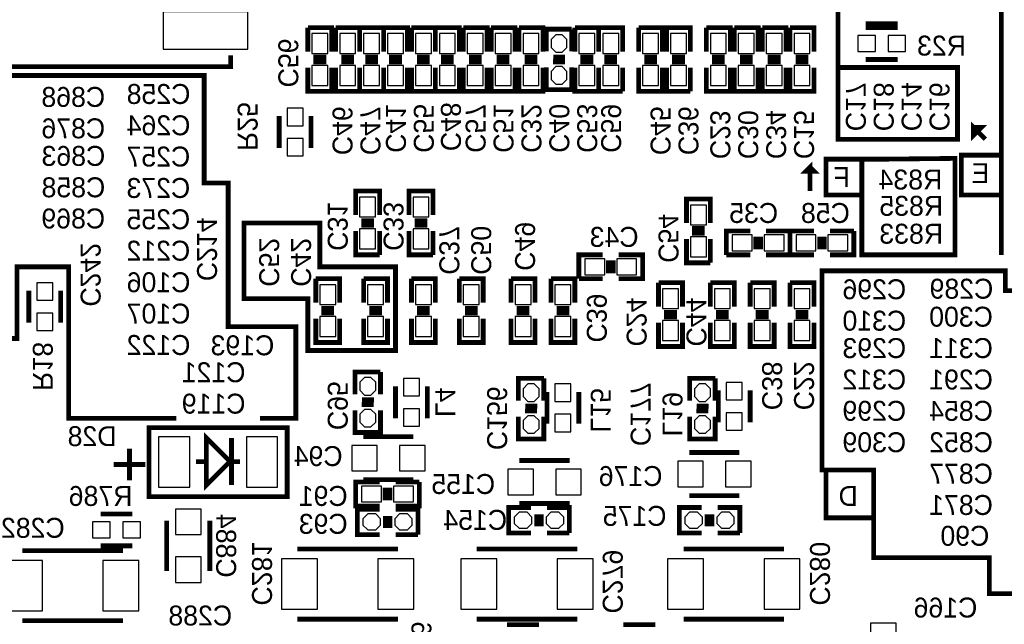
# Model space of a CAD drawing. Extents: x -53 to 531, y -106 to 304.
# Tile 27 of 66: x 37 to 69, y 68 to 88. Entities that reach past the tile are written whole.
import ezdxf
from ezdxf.enums import TextEntityAlignment as Align

# ---------------------------------------------------------------- set-up
doc = ezdxf.new("R2010")
doc.units = 0
for name, color, linetype in [('BOARD_GEOMETRY_SILKSCREEN_B', 1, 'CONTINUOUS'), ('PACKAGE_GEOMETRY_SILKSCREEN_B', 4, 'CONTINUOUS'), ('PIN_B', 5, 'CONTINUOUS'), ('REF_DES_SILKSCREEN_B', 6, 'CONTINUOUS')]:
    doc.layers.add(name, color=color, linetype=linetype)

msp = doc.modelspace()

# ---------------------------------------------------------------- linework, layer by layer
at = {"layer": 'BOARD_GEOMETRY_SILKSCREEN_B', "const_width": 0.1524}
for points in [[(68.453, 89.027), (68.453, 80.264)], [(63.246, 88.646), (63.246, 83.947), (67.056, 83.947), (67.056, 86.233), (63.246, 86.233)], [(42.164, 75.057), (38.735, 75.057), (38.735, 79.883), (37.084, 79.883), (37.084, 77.597), (28.829, 77.597), (28.829, 83.693), (17.78, 83.693), (17.78, 85.979), (43.053, 85.979), (43.053, 82.55), (43.815, 82.55), (43.815, 77.978), (45.974, 77.978), (45.974, 75.057), (44.831, 75.057)], [(67.945, 83.947), (67.564, 84.328), (67.564, 84.074), (67.818, 84.328), (67.564, 84.328)], [(68.453, 83.439), (67.183, 83.439), (67.183, 82.169), (68.453, 82.169)], [(62.357, 82.296), (62.357, 83.058), (62.23, 82.931), (62.484, 82.931), (62.357, 83.058)], [(64.008, 83.312), (62.865, 83.312), (62.865, 82.169), (64.008, 82.169)], [(64.643, 83.312), (66.9798, 83.3374), (66.9798, 80.264), (64.008, 80.264), (64.008, 83.312), (64.643, 83.312)], [(44.704, 81.28), (46.736, 81.28), (46.736, 79.883), (49.149, 79.883), (49.149, 77.216), (46.355, 77.216), (46.355, 78.867), (44.323, 78.867), (44.323, 81.28), (44.704, 81.28)], [(75.057, 76.581), (75.057, 69.469), (68.072, 69.469), (68.072, 70.612), (64.389, 70.612), (64.389, 73.406), (62.738, 73.406), (62.738, 79.756), (68.58, 79.756), (68.58, 79.121), (74.676, 79.121), (74.676, 78.613)], [(62.865, 73.406), (62.865, 71.882), (64.389, 71.882)]]:
    msp.add_lwpolyline(points, dxfattribs=at)
at = {"layer": 'PACKAGE_GEOMETRY_SILKSCREEN_B', "const_width": 0.1524}
for points in [[(43.89755, 115.261898), (35.997642, 115.261898), (35.997642, 86.261702), (43.89755, 86.261702), (43.89755, 86.622382)], [(47.117, 86.741), (47.117, 87.503), (46.355, 87.503)], [(46.355, 87.503), (46.355, 86.741)], [(48.006, 86.741), (48.006, 87.503), (47.244, 87.503)], [(47.244, 87.503), (47.244, 86.741)], [(48.768, 86.741), (48.768, 87.503), (48.006, 87.503)], [(48.006, 87.503), (48.006, 86.741)], [(49.53, 86.741), (49.53, 87.503), (48.768, 87.503)], [(48.768, 87.503), (48.768, 86.741)], [(50.419, 86.741), (50.419, 87.503), (49.657, 87.503)], [(49.657, 87.503), (49.657, 86.741)], [(51.181, 86.741), (51.181, 87.503), (50.419, 87.503)], [(50.419, 87.503), (50.419, 86.741)], [(52.07, 86.741), (52.07, 87.503), (51.308, 87.503)], [(51.308, 87.503), (51.308, 86.741)], [(52.959, 86.741), (52.959, 87.503), (52.197, 87.503)], [(52.197, 87.503), (52.197, 86.741)], [(53.848, 86.741), (53.848, 87.503), (53.086, 87.503)], [(53.086, 87.503), (53.086, 86.741)], [(55.626, 86.741), (55.626, 87.503), (54.864, 87.503)], [(54.864, 87.503), (54.864, 86.741)], [(56.388, 86.741), (56.388, 87.503), (55.626, 87.503), (55.626, 86.741)], [(57.658, 86.741), (57.658, 87.503), (56.896, 87.503)], [(56.896, 87.503), (56.896, 86.741)], [(58.547, 86.741), (58.547, 87.503), (57.785, 87.503), (57.785, 86.741)], [(59.817, 86.741), (59.817, 87.503), (59.055, 87.503)], [(59.055, 87.503), (59.055, 86.741)], [(60.706, 86.741), (60.706, 87.503), (59.944, 87.503)], [(59.944, 87.503), (59.944, 86.741)], [(61.595, 86.741), (61.595, 87.503), (60.833, 87.503)], [(60.833, 87.503), (60.833, 86.741)], [(62.484, 86.741), (62.484, 87.503), (61.722, 87.503)], [(61.722, 87.503), (61.722, 86.741)], [(64.135, 87.63), (65.151, 87.63)], [(65.151, 87.503), (64.135, 87.503)], [(53.95214, 86.74354), (53.95214, 87.45474), (54.76494, 87.45474)], [(54.76494, 87.45474), (54.76494, 86.74354)], [(46.5328, 86.5632), (46.9392, 86.5632)], [(47.4218, 86.5632), (47.8282, 86.5632)], [(48.1838, 86.5632), (48.5902, 86.5632)], [(48.9458, 86.5632), (49.3522, 86.5632)], [(49.8348, 86.5632), (50.2412, 86.5632)], [(50.5968, 86.5632), (51.0032, 86.5632)], [(51.4858, 86.5632), (51.8922, 86.5632)], [(52.3748, 86.5632), (52.7812, 86.5632)], [(53.2638, 86.5632), (53.6702, 86.5632)], [(54.17312, 86.56574), (54.55412, 86.56574)], [(55.0418, 86.5632), (55.4482, 86.5632)], [(56.2102, 86.5632), (55.8038, 86.5632)], [(57.0738, 86.5632), (57.4802, 86.5632)], [(58.3692, 86.5632), (57.9628, 86.5632)], [(59.2328, 86.5632), (59.6392, 86.5632)], [(60.1218, 86.5632), (60.5282, 86.5632)], [(61.0108, 86.5632), (61.4172, 86.5632)], [(61.8998, 86.5632), (62.3062, 86.5632)], [(46.355, 86.233), (46.355, 85.471), (47.117, 85.471), (47.117, 86.233)], [(46.5328, 86.4108), (46.9392, 86.4108)], [(47.244, 86.233), (47.244, 85.471), (48.006, 85.471), (48.006, 86.233)], [(47.4218, 86.4108), (47.8282, 86.4108)], [(48.006, 86.233), (48.006, 85.471), (48.768, 85.471), (48.768, 86.233)], [(48.1838, 86.4108), (48.5902, 86.4108)], [(48.768, 86.233), (48.768, 85.471), (49.53, 85.471), (49.53, 86.233)], [(48.9458, 86.4108), (49.3522, 86.4108)], [(49.657, 86.233), (49.657, 85.471), (50.419, 85.471), (50.419, 86.233)], [(49.8348, 86.4108), (50.2412, 86.4108)], [(50.419, 86.233), (50.419, 85.471), (51.181, 85.471), (51.181, 86.233)], [(50.5968, 86.4108), (51.0032, 86.4108)], [(51.308, 86.233), (51.308, 85.471), (52.07, 85.471), (52.07, 86.233)], [(51.4858, 86.4108), (51.8922, 86.4108)], [(52.197, 86.233), (52.197, 85.471), (52.959, 85.471), (52.959, 86.233)], [(52.3748, 86.4108), (52.7812, 86.4108)], [(53.086, 86.233), (53.086, 85.471), (53.848, 85.471), (53.848, 86.233)], [(53.2638, 86.4108), (53.6702, 86.4108)], [(54.76494, 86.23554), (54.76494, 85.52434), (53.95214, 85.52434), (53.95214, 86.23554)], [(54.16804, 86.41334), (54.54904, 86.41334)], [(54.864, 86.233), (54.864, 85.471), (55.626, 85.471), (55.626, 86.233)], [(55.0418, 86.4108), (55.4482, 86.4108)], [(55.626, 86.233), (55.626, 85.471), (56.388, 85.471)], [(56.2102, 86.4108), (55.8038, 86.4108)], [(56.388, 85.471), (56.388, 86.233)], [(56.896, 86.233), (56.896, 85.471), (57.658, 85.471), (57.658, 86.233)], [(57.0738, 86.4108), (57.4802, 86.4108)], [(57.785, 86.233), (57.785, 85.471), (58.547, 85.471)], [(58.3692, 86.4108), (57.9628, 86.4108)], [(58.547, 85.471), (58.547, 86.233)], [(59.055, 86.233), (59.055, 85.471), (59.817, 85.471), (59.817, 86.233)], [(59.2328, 86.4108), (59.6392, 86.4108)], [(59.944, 86.233), (59.944, 85.471), (60.706, 85.471), (60.706, 86.233)], [(60.1218, 86.4108), (60.5282, 86.4108)], [(60.833, 86.233), (60.833, 85.471), (61.595, 85.471), (61.595, 86.233)], [(61.0108, 86.4108), (61.4172, 86.4108)], [(61.722, 86.233), (61.722, 85.471), (62.484, 85.471), (62.484, 86.233)], [(61.8998, 86.4108), (62.3062, 86.4108)], [(65.151, 86.487), (64.135, 86.487)], [(45.4406, 83.6676), (45.4406, 84.6836)], [(46.4566, 83.6676), (46.4566, 84.6836)], [(48.641, 81.534), (48.641, 82.296), (47.879, 82.296), (47.879, 81.534)], [(50.3428, 81.534), (50.3428, 82.296), (49.5808, 82.296), (49.5808, 81.534)], [(59.182, 81.28), (59.182, 82.042), (58.42, 82.042), (58.42, 81.28)], [(48.4632, 81.3562), (48.0568, 81.3562)], [(48.4632, 81.2038), (48.0568, 81.2038)], [(50.165, 81.3562), (49.7586, 81.3562)], [(50.165, 81.2038), (49.7586, 81.2038)], [(47.879, 81.026), (47.879, 80.264), (48.641, 80.264)], [(48.641, 80.264), (48.641, 81.026)], [(49.5808, 81.026), (49.5808, 80.264), (50.3428, 80.264)], [(50.3428, 80.264), (50.3428, 81.026)], [(59.0042, 81.1022), (58.5978, 81.1022)], [(59.0042, 80.9498), (58.5978, 80.9498)], [(60.452, 81.026), (59.69, 81.026), (59.69, 80.264)], [(60.96, 80.264), (61.722, 80.264), (61.722, 81.026), (60.96, 81.026)], [(62.484, 81.026), (61.722, 81.026), (61.722, 80.264), (62.484, 80.264)], [(62.992, 80.264), (63.754, 80.264), (63.754, 81.026)], [(63.754, 81.026), (62.992, 81.026)], [(58.42, 80.772), (58.42, 80.01), (59.182, 80.01)], [(59.182, 80.01), (59.182, 80.772)], [(60.6298, 80.4418), (60.6298, 80.8482)], [(60.7822, 80.4418), (60.7822, 80.8482)], [(62.6618, 80.8482), (62.6618, 80.4418)], [(62.8142, 80.8482), (62.8142, 80.4418)], [(55.753, 80.264), (54.991, 80.264), (54.991, 79.502)], [(56.261, 79.502), (57.023, 79.502), (57.023, 80.264), (56.261, 80.264)], [(59.69, 80.264), (60.452, 80.264)], [(55.9308, 79.6798), (55.9308, 80.0862)], [(56.0832, 79.6798), (56.0832, 80.0862)], [(47.371, 78.74), (47.371, 79.502), (46.609, 79.502)], [(46.609, 79.502), (46.609, 78.74)], [(48.895, 78.74), (48.895, 79.502), (48.133, 79.502)], [(48.133, 79.502), (48.133, 78.74)], [(50.419, 78.74), (50.419, 79.502), (49.657, 79.502)], [(49.657, 79.502), (49.657, 78.74)], [(51.943, 78.74), (51.943, 79.502), (51.181, 79.502)], [(51.181, 79.502), (51.181, 78.74)], [(53.594, 78.74), (53.594, 79.502), (52.832, 79.502)], [(52.832, 79.502), (52.832, 78.74)], [(54.864, 78.74), (54.864, 79.502), (54.102, 79.502)], [(54.102, 79.502), (54.102, 78.74)], [(54.991, 79.502), (55.753, 79.502)], [(58.293, 78.613), (58.293, 79.375), (57.531, 79.375)], [(57.531, 79.375), (57.531, 78.613)], [(59.944, 78.613), (59.944, 79.375), (59.182, 79.375)], [(59.182, 79.375), (59.182, 78.613)], [(61.214, 78.613), (61.214, 79.375), (60.452, 79.375)], [(60.452, 79.375), (60.452, 78.613)], [(62.484, 78.613), (62.484, 79.375), (61.722, 79.375)], [(61.722, 79.375), (61.722, 78.613)], [(37.465, 79.121), (37.465, 78.105)], [(38.481, 79.121), (38.481, 78.105)], [(46.7868, 78.5622), (47.1932, 78.5622)], [(46.7868, 78.4098), (47.1932, 78.4098)], [(48.3108, 78.5622), (48.7172, 78.5622)], [(48.3108, 78.4098), (48.7172, 78.4098)], [(49.8348, 78.5622), (50.2412, 78.5622)], [(49.8348, 78.4098), (50.2412, 78.4098)], [(51.3588, 78.5622), (51.7652, 78.5622)], [(51.3588, 78.4098), (51.7652, 78.4098)], [(53.0098, 78.5622), (53.4162, 78.5622)], [(53.0098, 78.4098), (53.4162, 78.4098)], [(54.2798, 78.5622), (54.6862, 78.5622)], [(54.2798, 78.4098), (54.6862, 78.4098)], [(57.7088, 78.4352), (58.1152, 78.4352)], [(59.3598, 78.4352), (59.7662, 78.4352)], [(60.6298, 78.4352), (61.0362, 78.4352)], [(61.8998, 78.4352), (62.3062, 78.4352)], [(46.609, 78.232), (46.609, 77.47), (47.371, 77.47), (47.371, 78.232)], [(48.133, 78.232), (48.133, 77.47), (48.895, 77.47), (48.895, 78.232)], [(49.657, 78.232), (49.657, 77.47), (50.419, 77.47), (50.419, 78.232)], [(51.181, 78.232), (51.181, 77.47), (51.943, 77.47), (51.943, 78.232)], [(52.832, 78.232), (52.832, 77.47), (53.594, 77.47), (53.594, 78.232)], [(54.102, 78.232), (54.102, 77.47), (54.864, 77.47), (54.864, 78.232)], [(57.531, 78.105), (57.531, 77.343), (58.293, 77.343), (58.293, 78.105)], [(57.7088, 78.2828), (58.1152, 78.2828)], [(59.182, 78.105), (59.182, 77.343), (59.944, 77.343), (59.944, 78.105)], [(59.3598, 78.2828), (59.7662, 78.2828)], [(60.452, 78.105), (60.452, 77.343), (61.214, 77.343), (61.214, 78.105)], [(60.6298, 78.2828), (61.0362, 78.2828)], [(61.722, 78.105), (61.722, 77.343), (62.484, 77.343), (62.484, 78.105)], [(61.8998, 78.2828), (62.3062, 78.2828)], [(47.85614, 75.82154), (47.85614, 76.53274), (48.66894, 76.53274)], [(48.66894, 76.53274), (48.66894, 75.82154)], [(53.06314, 75.61834), (53.06314, 76.32954), (53.87594, 76.32954)], [(53.87594, 76.32954), (53.87594, 75.61834)], [(58.52414, 75.61834), (58.52414, 76.32954), (59.33694, 76.32954)], [(59.33694, 76.32954), (59.33694, 75.61834)], [(49.149, 75.057), (49.149, 76.073)], [(50.165, 75.057), (50.165, 76.073)], [(53.975, 74.8792), (53.975, 75.8952)], [(54.991, 74.8792), (54.991, 75.8952)], [(59.436, 74.93), (59.436, 75.946)], [(60.452, 74.93), (60.452, 75.946)], [(48.07712, 75.64374), (48.45812, 75.64374)], [(48.66894, 75.31354), (48.66894, 74.60234), (47.85614, 74.60234), (47.85614, 75.31354)], [(48.07204, 75.49134), (48.45304, 75.49134)], [(53.27904, 75.28814), (53.66004, 75.28814)], [(53.28412, 75.44054), (53.66512, 75.44054)], [(58.74004, 75.28814), (59.12104, 75.28814)], [(58.74512, 75.44054), (59.12612, 75.44054)], [(53.87594, 75.11034), (53.87594, 74.39914), (53.06314, 74.39914), (53.06314, 75.11034)], [(59.33694, 75.11034), (59.33694, 74.39914), (58.52414, 74.39914), (58.52414, 75.11034)], [(45.194982, 74.760074), (41.295066, 74.760074), (41.295066, 72.559926), (45.694854, 72.559926), (45.694854, 74.760074), (45.194982, 74.760074)], [(43.123104, 74.426826), (43.123104, 72.926702), (43.873166, 73.676764), (43.123104, 74.426826)], [(43.923204, 74.426826), (43.923204, 72.926702)], [(49.7205, 74.4728), (48.1203, 74.4728)], [(40.672766, 74.083926), (40.672766, 73.083674)], [(42.794936, 73.676764), (43.073066, 73.676764)], [(43.873166, 73.676764), (44.194984, 73.676764)], [(54.6989, 73.7108), (53.0987, 73.7108)], [(60.1091, 73.9648), (58.5089, 73.9648)], [(41.172638, 73.5838), (40.17264, 73.5838)], [(48.1203, 73.1012), (49.7205, 73.1012)], [(48.641, 73.025), (47.879, 73.025), (47.879, 72.263), (48.641, 72.263)], [(48.8188, 72.8472), (48.8188, 72.4408)], [(48.9712, 72.8472), (48.9712, 72.4408)], [(49.149, 72.263), (49.911, 72.263), (49.911, 73.025)], [(49.911, 73.025), (49.149, 73.025)], [(58.5089, 72.5932), (60.1091, 72.5932)], [(48.64354, 71.34606), (47.93234, 71.34606), (47.93234, 72.15886), (48.64354, 72.15886)], [(49.15154, 72.15886), (49.86274, 72.15886), (49.86274, 71.34606)], [(53.467, 71.3994), (52.7558, 71.3994), (52.7558, 72.2122), (53.467, 72.2122)], [(53.0987, 72.3392), (54.6989, 72.3392)], [(53.975, 72.2122), (54.6862, 72.2122), (54.6862, 71.3994)], [(58.9026, 71.3994), (58.1914, 71.3994), (58.1914, 72.2122), (58.9026, 72.2122)], [(59.4106, 72.2122), (60.1218, 72.2122), (60.1218, 71.3994)], [(39.751, 72.009), (40.767, 72.009)], [(41.8592, 71.7931), (41.8592, 70.1929)], [(43.2308, 70.1929), (43.2308, 71.7931)], [(48.82134, 71.94296), (48.82134, 71.56196)], [(48.97374, 71.93788), (48.97374, 71.55688)], [(53.6448, 71.9963), (53.6448, 71.6153)], [(53.7972, 71.99122), (53.7972, 71.61022)], [(59.0804, 71.9963), (59.0804, 71.6153)], [(59.2328, 71.99122), (59.2328, 71.61022)], [(49.86274, 71.34606), (49.15154, 71.34606)], [(54.6862, 71.3994), (53.975, 71.3994)], [(60.1218, 71.3994), (59.4106, 71.3994)], [(37.2618, 70.8406), (40.4622, 70.8406)], [(39.751, 70.993), (40.767, 70.993)], [(46.0248, 70.8914), (49.2252, 70.8914)], [(51.7398, 70.8914), (54.9402, 70.8914)], [(58.32856, 70.8914), (61.52896, 70.8914)], [(49.2252, 68.6562), (46.0248, 68.6562)], [(54.9402, 68.6562), (51.7398, 68.6562)], [(61.52896, 68.6562), (58.32856, 68.6562)], [(40.4622, 68.6054), (37.2618, 68.6054)], [(52.705, 68.4784), (53.721, 68.4784)], [(56.4134, 68.4784), (57.4294, 68.4784)]]:
    msp.add_lwpolyline(points, dxfattribs=at)
at = {"layer": 'PIN_B'}
for points in [[(44.440094, 88.008714), (41.747694, 88.008714), (41.747694, 86.814914), (44.440094, 86.814914)], [(46.99, 87.3125), (46.482, 87.3125), (46.482, 86.6775), (46.99, 86.6775)], [(47.879, 87.3125), (47.371, 87.3125), (47.371, 86.6775), (47.879, 86.6775)], [(48.641, 87.3125), (48.133, 87.3125), (48.133, 86.6775), (48.641, 86.6775)], [(49.403, 87.3125), (48.895, 87.3125), (48.895, 86.6775), (49.403, 86.6775)], [(50.292, 87.3125), (49.784, 87.3125), (49.784, 86.6775), (50.292, 86.6775)], [(51.054, 87.3125), (50.546, 87.3125), (50.546, 86.6775), (51.054, 86.6775)], [(51.943, 87.3125), (51.435, 87.3125), (51.435, 86.6775), (51.943, 86.6775)], [(52.832, 87.3125), (52.324, 87.3125), (52.324, 86.6775), (52.832, 86.6775)], [(53.721, 87.3125), (53.213, 87.3125), (53.213, 86.6775), (53.721, 86.6775)], [(54.10454, 86.87054), (54.25694, 86.71814), (54.46014, 86.71814), (54.61254, 86.87054), (54.61254, 87.12454), (54.46014, 87.27694), (54.25694, 87.27694), (54.10454, 87.12454)], [(55.499, 87.3125), (54.991, 87.3125), (54.991, 86.6775), (55.499, 86.6775)], [(55.753, 86.6775), (56.261, 86.6775), (56.261, 87.3125), (55.753, 87.3125)], [(57.531, 87.3125), (57.023, 87.3125), (57.023, 86.6775), (57.531, 86.6775)], [(57.912, 86.6775), (58.42, 86.6775), (58.42, 87.3125), (57.912, 87.3125)], [(59.69, 87.3125), (59.182, 87.3125), (59.182, 86.6775), (59.69, 86.6775)], [(60.579, 87.3125), (60.071, 87.3125), (60.071, 86.6775), (60.579, 86.6775)], [(61.468, 87.3125), (60.96, 87.3125), (60.96, 86.6775), (61.468, 86.6775)], [(62.357, 87.3125), (61.849, 87.3125), (61.849, 86.6775), (62.357, 86.6775)], [(64.4398, 87.249), (63.881, 87.249), (63.881, 86.741), (64.4398, 86.741)], [(65.405, 87.249), (64.8462, 87.249), (64.8462, 86.741), (65.405, 86.741)], [(46.99, 86.2965), (46.482, 86.2965), (46.482, 85.6615), (46.99, 85.6615)], [(47.879, 86.2965), (47.371, 86.2965), (47.371, 85.6615), (47.879, 85.6615)], [(48.641, 86.2965), (48.133, 86.2965), (48.133, 85.6615), (48.641, 85.6615)], [(49.403, 86.2965), (48.895, 86.2965), (48.895, 85.6615), (49.403, 85.6615)], [(50.292, 86.2965), (49.784, 86.2965), (49.784, 85.6615), (50.292, 85.6615)], [(51.054, 86.2965), (50.546, 86.2965), (50.546, 85.6615), (51.054, 85.6615)], [(51.943, 86.2965), (51.435, 86.2965), (51.435, 85.6615), (51.943, 85.6615)], [(52.832, 86.2965), (52.324, 86.2965), (52.324, 85.6615), (52.832, 85.6615)], [(53.721, 86.2965), (53.213, 86.2965), (53.213, 85.6615), (53.721, 85.6615)], [(55.499, 86.2965), (54.991, 86.2965), (54.991, 85.6615), (55.499, 85.6615)], [(55.753, 85.6615), (56.261, 85.6615), (56.261, 86.2965), (55.753, 86.2965)], [(57.531, 86.2965), (57.023, 86.2965), (57.023, 85.6615), (57.531, 85.6615)], [(57.912, 85.6615), (58.42, 85.6615), (58.42, 86.2965), (57.912, 86.2965)], [(59.69, 86.2965), (59.182, 86.2965), (59.182, 85.6615), (59.69, 85.6615)], [(60.579, 86.2965), (60.071, 86.2965), (60.071, 85.6615), (60.579, 85.6615)], [(61.468, 86.2965), (60.96, 86.2965), (60.96, 85.6615), (61.468, 85.6615)], [(62.357, 86.2965), (61.849, 86.2965), (61.849, 85.6615), (62.357, 85.6615)], [(54.10454, 85.85454), (54.25694, 85.70214), (54.46014, 85.70214), (54.61254, 85.85454), (54.61254, 86.10854), (54.46014, 86.26094), (54.25694, 86.26094), (54.10454, 86.10854)], [(46.2026, 84.3788), (46.2026, 84.9376), (45.6946, 84.9376), (45.6946, 84.3788)], [(46.2026, 83.4136), (46.2026, 83.9724), (45.6946, 83.9724), (45.6946, 83.4136)], [(48.006, 81.4705), (48.514, 81.4705), (48.514, 82.1055), (48.006, 82.1055)], [(49.7078, 81.4705), (50.2158, 81.4705), (50.2158, 82.1055), (49.7078, 82.1055)], [(58.547, 81.2165), (59.055, 81.2165), (59.055, 81.8515), (58.547, 81.8515)], [(48.006, 80.4545), (48.514, 80.4545), (48.514, 81.0895), (48.006, 81.0895)], [(49.7078, 80.4545), (50.2158, 80.4545), (50.2158, 81.0895), (49.7078, 81.0895)], [(58.547, 80.2005), (59.055, 80.2005), (59.055, 80.8355), (58.547, 80.8355)], [(59.8805, 80.899), (59.8805, 80.391), (60.5155, 80.391), (60.5155, 80.899)], [(60.8965, 80.899), (60.8965, 80.391), (61.5315, 80.391), (61.5315, 80.899)], [(62.5475, 80.391), (62.5475, 80.899), (61.9125, 80.899), (61.9125, 80.391)], [(63.5635, 80.391), (63.5635, 80.899), (62.9285, 80.899), (62.9285, 80.391)], [(55.1815, 80.137), (55.1815, 79.629), (55.8165, 79.629), (55.8165, 80.137)], [(56.1975, 80.137), (56.1975, 79.629), (56.8325, 79.629), (56.8325, 80.137)], [(37.719, 79.375), (37.719, 78.8162), (38.227, 78.8162), (38.227, 79.375)], [(47.244, 79.3115), (46.736, 79.3115), (46.736, 78.6765), (47.244, 78.6765)], [(48.768, 79.3115), (48.26, 79.3115), (48.26, 78.6765), (48.768, 78.6765)], [(50.292, 79.3115), (49.784, 79.3115), (49.784, 78.6765), (50.292, 78.6765)], [(51.816, 79.3115), (51.308, 79.3115), (51.308, 78.6765), (51.816, 78.6765)], [(53.467, 79.3115), (52.959, 79.3115), (52.959, 78.6765), (53.467, 78.6765)], [(54.737, 79.3115), (54.229, 79.3115), (54.229, 78.6765), (54.737, 78.6765)], [(58.166, 79.1845), (57.658, 79.1845), (57.658, 78.5495), (58.166, 78.5495)], [(59.817, 79.1845), (59.309, 79.1845), (59.309, 78.5495), (59.817, 78.5495)], [(61.087, 79.1845), (60.579, 79.1845), (60.579, 78.5495), (61.087, 78.5495)], [(62.357, 79.1845), (61.849, 79.1845), (61.849, 78.5495), (62.357, 78.5495)], [(37.719, 78.4098), (37.719, 77.851), (38.227, 77.851), (38.227, 78.4098)], [(47.244, 78.2955), (46.736, 78.2955), (46.736, 77.6605), (47.244, 77.6605)], [(48.768, 78.2955), (48.26, 78.2955), (48.26, 77.6605), (48.768, 77.6605)], [(50.292, 78.2955), (49.784, 78.2955), (49.784, 77.6605), (50.292, 77.6605)], [(51.816, 78.2955), (51.308, 78.2955), (51.308, 77.6605), (51.816, 77.6605)], [(53.467, 78.2955), (52.959, 78.2955), (52.959, 77.6605), (53.467, 77.6605)], [(54.737, 78.2955), (54.229, 78.2955), (54.229, 77.6605), (54.737, 77.6605)], [(58.166, 78.1685), (57.658, 78.1685), (57.658, 77.5335), (58.166, 77.5335)], [(59.817, 78.1685), (59.309, 78.1685), (59.309, 77.5335), (59.817, 77.5335)], [(61.087, 78.1685), (60.579, 78.1685), (60.579, 77.5335), (61.087, 77.5335)], [(62.357, 78.1685), (61.849, 78.1685), (61.849, 77.5335), (62.357, 77.5335)], [(48.00854, 75.94854), (48.16094, 75.79614), (48.36414, 75.79614), (48.51654, 75.94854), (48.51654, 76.20254), (48.36414, 76.35494), (48.16094, 76.35494), (48.00854, 76.20254)], [(49.911, 75.7682), (49.911, 76.327), (49.403, 76.327), (49.403, 75.7682)], [(53.21554, 75.74534), (53.36794, 75.59294), (53.57114, 75.59294), (53.72354, 75.74534), (53.72354, 75.99934), (53.57114, 76.15174), (53.36794, 76.15174), (53.21554, 75.99934)], [(54.737, 75.5904), (54.737, 76.1492), (54.229, 76.1492), (54.229, 75.5904)], [(58.67654, 75.74534), (58.82894, 75.59294), (59.03214, 75.59294), (59.18454, 75.74534), (59.18454, 75.99934), (59.03214, 76.15174), (58.82894, 76.15174), (58.67654, 75.99934)], [(60.198, 75.6412), (60.198, 76.2), (59.69, 76.2), (59.69, 75.6412)], [(48.00854, 74.93254), (48.16094, 74.78014), (48.36414, 74.78014), (48.51654, 74.93254), (48.51654, 75.18654), (48.36414, 75.33894), (48.16094, 75.33894), (48.00854, 75.18654)], [(49.911, 74.803), (49.911, 75.3618), (49.403, 75.3618), (49.403, 74.803)], [(53.21554, 74.72934), (53.36794, 74.57694), (53.57114, 74.57694), (53.72354, 74.72934), (53.72354, 74.98334), (53.57114, 75.13574), (53.36794, 75.13574), (53.21554, 74.98334)], [(54.737, 74.6252), (54.737, 75.184), (54.229, 75.184), (54.229, 74.6252)], [(58.67654, 74.72934), (58.82894, 74.57694), (59.03214, 74.57694), (59.18454, 74.72934), (59.18454, 74.98334), (59.03214, 75.13574), (58.82894, 75.13574), (58.67654, 74.98334)], [(60.198, 74.676), (60.198, 75.2348), (59.69, 75.2348), (59.69, 74.676)], [(42.590212, 72.8599), (42.590212, 74.4601), (41.599612, 74.4601), (41.599612, 72.8599)], [(45.390308, 72.8599), (45.390308, 74.4601), (44.399708, 74.4601), (44.399708, 72.8599)], [(48.5648, 74.1934), (47.752, 74.1934), (47.752, 73.3806), (48.5648, 73.3806)], [(50.0888, 74.1934), (49.276, 74.1934), (49.276, 73.3806), (50.0888, 73.3806)], [(53.5432, 73.4314), (52.7304, 73.4314), (52.7304, 72.6186), (53.5432, 72.6186)], [(55.0672, 73.4314), (54.2544, 73.4314), (54.2544, 72.6186), (55.0672, 72.6186)], [(58.9534, 73.6854), (58.1406, 73.6854), (58.1406, 72.8726), (58.9534, 72.8726)], [(60.4774, 73.6854), (59.6646, 73.6854), (59.6646, 72.8726), (60.4774, 72.8726)], [(48.7045, 72.39), (48.7045, 72.898), (48.0695, 72.898), (48.0695, 72.39)], [(49.7205, 72.39), (49.7205, 72.898), (49.0855, 72.898), (49.0855, 72.39)], [(42.9514, 71.3486), (42.9514, 72.1614), (42.1386, 72.1614), (42.1386, 71.3486)], [(48.26254, 72.00646), (48.11014, 71.85406), (48.11014, 71.65086), (48.26254, 71.49846), (48.51654, 71.49846), (48.66894, 71.65086), (48.66894, 71.85406), (48.51654, 72.00646)], [(49.27854, 72.00646), (49.12614, 71.85406), (49.12614, 71.65086), (49.27854, 71.49846), (49.53254, 71.49846), (49.68494, 71.65086), (49.68494, 71.85406), (49.53254, 72.00646)], [(53.086, 72.0598), (52.9336, 71.9074), (52.9336, 71.7042), (53.086, 71.5518), (53.34, 71.5518), (53.4924, 71.7042), (53.4924, 71.9074), (53.34, 72.0598)], [(54.102, 72.0598), (53.9496, 71.9074), (53.9496, 71.7042), (54.102, 71.5518), (54.356, 71.5518), (54.5084, 71.7042), (54.5084, 71.9074), (54.356, 72.0598)], [(58.5216, 72.0598), (58.3692, 71.9074), (58.3692, 71.7042), (58.5216, 71.5518), (58.7756, 71.5518), (58.928, 71.7042), (58.928, 71.9074), (58.7756, 72.0598)], [(59.5376, 72.0598), (59.3852, 71.9074), (59.3852, 71.7042), (59.5376, 71.5518), (59.7916, 71.5518), (59.944, 71.7042), (59.944, 71.9074), (59.7916, 72.0598)], [(39.497, 71.247), (40.0558, 71.247), (40.0558, 71.755), (39.497, 71.755)], [(40.4622, 71.247), (41.021, 71.247), (41.021, 71.755), (40.4622, 71.755)], [(42.9514, 69.8246), (42.9514, 70.6374), (42.1386, 70.6374), (42.1386, 69.8246)], [(37.8968, 70.5231), (36.7538, 70.5231), (36.7538, 68.9229), (37.8968, 68.9229)], [(40.9702, 70.5231), (39.8272, 70.5231), (39.8272, 68.9229), (40.9702, 68.9229)], [(46.6598, 70.5739), (45.5168, 70.5739), (45.5168, 68.9737), (46.6598, 68.9737)], [(49.7332, 70.5739), (48.5902, 70.5739), (48.5902, 68.9737), (49.7332, 68.9737)], [(51.2318, 68.9737), (52.3748, 68.9737), (52.3748, 70.5739), (51.2318, 70.5739)], [(54.3052, 68.9737), (55.4482, 68.9737), (55.4482, 70.5739), (54.3052, 70.5739)], [(57.82056, 68.9737), (58.96356, 68.9737), (58.96356, 70.5739), (57.82056, 70.5739)], [(60.89396, 68.9737), (62.03696, 68.9737), (62.03696, 70.5739), (60.89396, 70.5739)], [(65.1002, 67.7164), (65.1002, 68.5292), (64.2874, 68.5292), (64.2874, 67.7164)]]:
    msp.add_lwpolyline(points, close=True, dxfattribs=at)

# ---------------------------------------------------------------- texts
at = {"layer": 'BOARD_GEOMETRY_SILKSCREEN_B', "text_generation_flag": 2, "width": 1.0004}
for s, p in [('E', (68.072, 82.55)), ('F', (63.627, 82.423)), ('D', (63.881, 72.263))]:
    msp.add_text(s, height=0.635, dxfattribs=at).set_placement(p)
at = {"layer": 'REF_DES_SILKSCREEN_B', "text_generation_flag": 2, "width": 1.0004}
for s, p in [('R23', (66.548, 86.614)), ('R834', (65.5574, 82.3468)), ('R835', (65.5828, 81.5086)), ('R833', (65.5828, 80.6196)), ('C94', (46.6852, 73.533)), ('C176', (56.642, 72.898)), ('C155', (51.308, 72.644)), ('R786', (39.751, 72.263)), ('C282', (37.592, 71.247))]:
    msp.add_text(s, height=0.635, dxfattribs=at).set_placement(p, align=Align.CENTER)
for s, p in [('C56', (45.4152, 85.598)), ('C17', (63.5, 84.201)), ('C18', (64.389, 84.201)), ('C14', (65.278, 84.201)), ('C16', (66.167, 84.201)), ('C48', (50.5968, 83.566)), ('C46', (47.1424, 83.439)), ('C47', (48.0314, 83.439)), ('C41', (48.8442, 83.5152)), ('C55', (49.7332, 83.5152)), ('C57', (51.3842, 83.5152)), ('C51', (52.2732, 83.5152)), ('C32', (53.1622, 83.5152)), ('C40', (54.0512, 83.5152)), ('C53', (54.9402, 83.5152)), ('C59', (55.7022, 83.5152)), ('C45', (57.277, 83.439)), ('C36', (58.166, 83.439)), ('C23', (59.182, 83.312)), ('C30', (60.071, 83.312)), ('C34', (60.96, 83.312)), ('C15', (61.849, 83.312)), ('C31', (46.99, 80.391)), ('C33', (48.768, 80.391)), ('C214', (42.8244, 79.4258)), ('C54', (57.531, 80.01)), ('C37', (50.546, 79.629)), ('C50', (51.562, 79.629)), ('C49', (52.959, 79.756)), ('C52', (44.8056, 79.248)), ('C42', (45.8216, 79.248)), ('C39', (55.245, 77.47)), ('C24', (56.515, 77.343)), ('C44', (58.42, 77.343)), ('C38', (60.833, 75.311)), ('C22', (61.849, 75.311)), ('C95', (46.99, 74.676)), ('C156', (52.07, 74.041)), ('C177', (56.642, 74.168))]:
    msp.add_text(s, height=0.635, rotation=270, dxfattribs=at).set_placement(p)
for s, p in [('C258', (42.61358, 85.07222)), ('C868', (39.89578, 84.97824)), ('C264', (42.61358, 84.074)), ('C876', (39.89578, 83.97748)), ('C863', (39.90086, 83.09864)), ('C257', (42.6085, 83.07832)), ('C858', (39.90086, 82.09788)), ('C273', (42.6085, 82.07756)), ('C35', (61.341, 81.28)), ('C58', (63.627, 81.28)), ('C869', (39.89578, 81.10474)), ('C255', (42.6085, 81.07934)), ('C43', (56.896, 80.518)), ('C212', (42.6085, 80.07858)), ('C106', (42.61358, 79.07274)), ('C296', (65.42278, 78.84922)), ('C289', (68.199, 78.867)), ('C107', (42.61358, 78.07452)), ('C310', (65.42278, 77.84846)), ('C300', (68.1863, 77.97546)), ('C122', (42.61358, 77.07376)), ('C193', (45.2882, 77.0636)), ('C293', (65.42278, 76.9747)), ('C311', (68.1863, 76.9747)), ('C121', (44.36872, 76.20508)), ('C312', (65.42278, 75.97394)), ('C291', (68.1863, 75.97394)), ('C119', (44.36872, 75.20432)), ('C299', (65.42278, 74.97572)), ('C854', (68.1863, 74.97572)), ('D28', (40.259, 74.168)), ('C309', (65.42278, 73.97496)), ('C852', (68.1863, 73.97496)), ('C877', (68.1863, 72.9742)), ('C91', (47.625, 72.263)), ('C871', (68.1863, 71.97598)), ('C175', (57.785, 71.628)), ('C93', (47.625, 71.374)), ('C154', (52.705, 71.501)), ('C90', (68.072, 70.993)), ('C166', (67.691, 68.707)), ('C288', (43.942, 68.453))]:
    msp.add_text(s, height=0.635, dxfattribs=at).set_placement(p)
for s, p in [('R25', (44.1198, 84.3534)), ('C242', (39.116, 79.629)), ('R18', (37.592, 76.708)), ('L4', (50.419, 75.565)), ('L15', (55.372, 75.311)), ('L19', (57.658, 75.184)), ('C884', (43.434, 70.993)), ('C281', (44.577, 70.104)), ('C280', (62.357, 70.104)), ('C279', (55.753, 69.85)), ('C286', (49.657, 67.564))]:
    msp.add_text(s, height=0.635, rotation=270, dxfattribs=at).set_placement(p, align=Align.CENTER)

doc.saveas('drawing.dxf')
